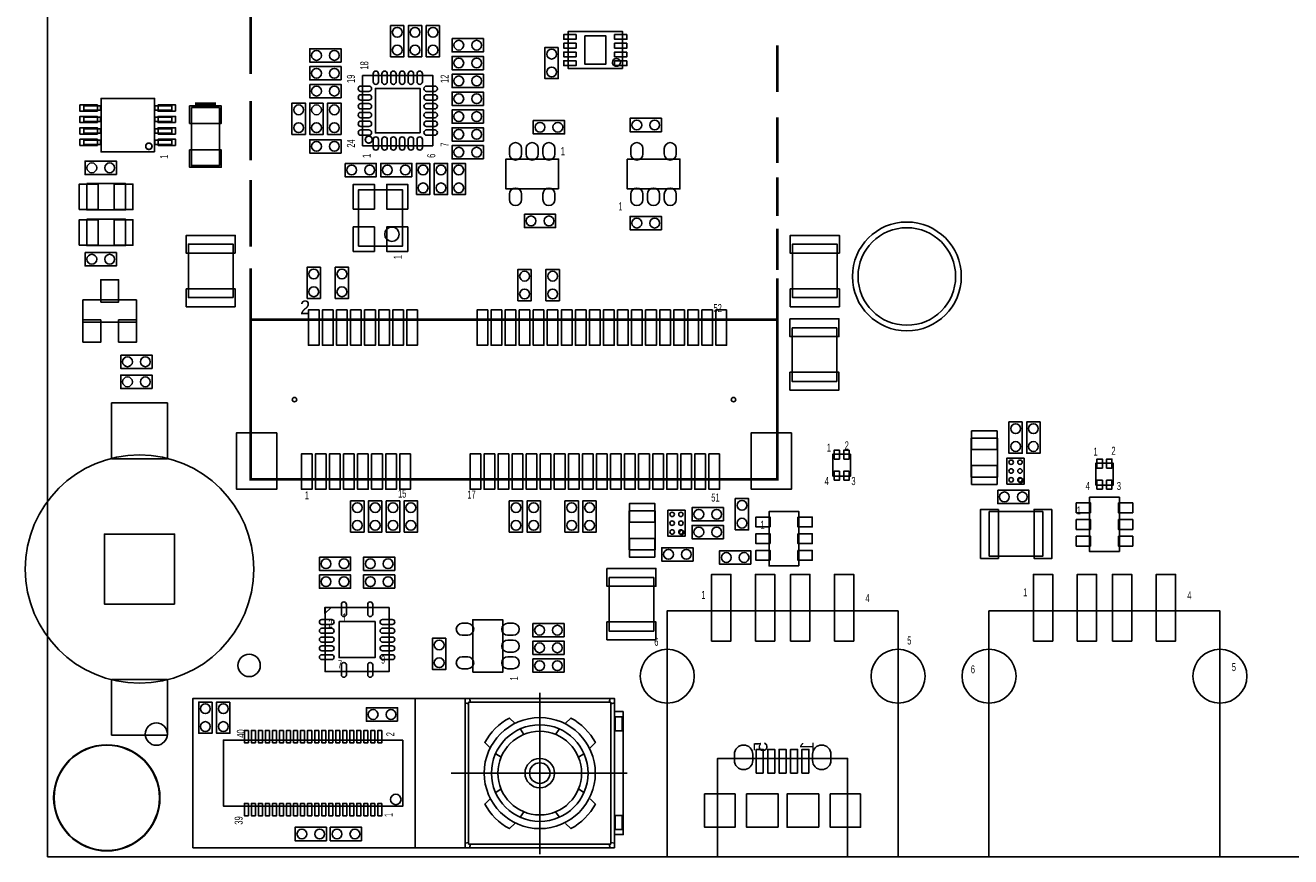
# Model space of a CAD drawing. Extents: x -1 to 154, y 0 to 87.
# Tile 1 of 6: x -1 to 71, y 0 to 47. Entities that reach past the tile are written whole.
import ezdxf
from ezdxf.enums import TextEntityAlignment as Align

# ---------------------------------------------------------------- set-up
doc = ezdxf.new("R2010")
doc.units = 0
for name, color, linetype in [('BG_OUTLINE', 3, 'CONTINUOUS'), ('PG_ASSEMBLY_BOTTOM', 7, 'CONTINUOUS'), ('PG_ASSEMBLY_TOP', 7, 'CONTINUOUS'), ('PIN_BOTTOM', 20, 'CONTINUOUS'), ('PIN_TOP', 153, 'CONTINUOUS')]:
    doc.layers.add(name, color=color, linetype=linetype)

msp = doc.modelspace()

# ---------------------------------------------------------------- linework, layer by layer
at = {"layer": 'BG_OUTLINE'}
msp.add_lwpolyline([(0, 0.006858), (0, 87.034878)], dxfattribs=at)
for points in [[(0, 0), (148.617432, 0), (148.617432, 87.02802), (0, 87.02802)], [(0, 0), (0, 87.02802), (148.617432, 87.02802), (148.617432, 0)]]:
    msp.add_lwpolyline(points, close=True, dxfattribs=at)
at = {"layer": 'PG_ASSEMBLY_BOTTOM'}
msp.add_lwpolyline([(45.55744, 0), (38.15588, 0), (38.15588, 5.6007), (45.55744, 5.6007)], close=True, dxfattribs=at)
at = {"layer": 'PG_ASSEMBLY_TOP'}
for points, const_width in [([(11.561572, 48.683418), (11.561572, 44.585128)], 0.1524), ([(41.561512, 43.560492), (41.561512, 46.224444)], 0.1524), ([(9.59104, 42.82186), (8.39216, 42.82186)], 0.29972), ([(11.561572, 43.048174), (11.561572, 39.66718)], 0.1524), ([(41.561512, 39.513256), (41.561512, 42.126154)], 0.1524), ([(11.561572, 38.540182), (11.561572, 34.748978)], 0.1524), ([(41.561512, 36.49091), (41.561512, 38.693598)], 0.1524), ([(41.561512, 33.417002), (41.561512, 35.773614)], 0.1524), ([(11.561572, 33.519618), (11.561572, 30.589982)], 0.1524), ([(41.561512, 30.589982), (41.561512, 21.490178), (11.561572, 21.490178), (11.561572, 30.589982), (41.561512, 30.589982), (41.561512, 32.955992)], 0.1524)]:
    msp.add_lwpolyline(points, dxfattribs=dict(at, const_width=const_width))
for points in [[(20.2946, 47.3456), (20.2946, 45.5676), (19.5326, 45.5676), (19.5326, 47.3456)], [(21.3106, 47.3456), (21.3106, 45.5676), (20.5486, 45.5676), (20.5486, 47.3456)], [(22.3266, 47.3456), (22.3266, 45.5676), (21.5646, 45.5676), (21.5646, 47.3456)], [(32.7406, 44.903898), (32.7406, 47.001938), (29.6418, 47.001938), (29.6418, 44.903898)], [(23.0378, 46.609), (24.8158, 46.609), (24.8158, 45.847), (23.0378, 45.847)], [(16.7132, 45.2628), (14.9352, 45.2628), (14.9352, 46.0248), (16.7132, 46.0248)], [(24.8158, 44.831), (23.0378, 44.831), (23.0378, 45.593), (24.8158, 45.593)], [(29.083, 46.101), (29.083, 44.323), (28.321, 44.323), (28.321, 46.101)], [(16.7132, 44.2468), (14.9352, 44.2468), (14.9352, 45.0088), (16.7132, 45.0088)], [(14.9352, 43.9928), (16.7132, 43.9928), (16.7132, 43.2308), (14.9352, 43.2308)], [(21.943822, 40.500554), (17.94383, 40.500554), (17.94383, 44.500546), (21.943822, 44.500546)], [(24.8158, 43.815), (23.0378, 43.815), (23.0378, 44.577), (24.8158, 44.577)], [(24.8158, 42.799), (23.0378, 42.799), (23.0378, 43.561), (24.8158, 43.561)], [(3.0226, 42.52214), (2.07264, 42.52214), (2.07264, 42.77106), (3.0226, 42.77106)], [(6.096, 40.14724), (3.048, 40.14724), (3.048, 43.19524), (6.096, 43.19524)], [(7.07136, 42.52214), (6.1214, 42.52214), (6.1214, 42.77106), (7.07136, 42.77106)], [(8.1915, 42.672), (9.7917, 42.672), (9.7917, 39.37), (8.1915, 39.37)], [(13.9192, 41.148), (13.9192, 42.926), (14.6812, 42.926), (14.6812, 41.148)], [(15.6972, 42.926), (15.6972, 41.148), (14.9352, 41.148), (14.9352, 42.926)], [(15.9512, 41.148), (15.9512, 42.926), (16.7132, 42.926), (16.7132, 41.148)], [(24.8158, 41.783), (23.0378, 41.783), (23.0378, 42.545), (24.8158, 42.545)], [(3.0226, 41.8719), (2.07264, 41.8719), (2.07264, 42.12082), (3.0226, 42.12082)], [(7.07136, 41.8719), (6.1214, 41.8719), (6.1214, 42.12082), (7.07136, 42.12082)], [(27.6606, 41.9354), (29.4386, 41.9354), (29.4386, 41.1734), (27.6606, 41.1734)], [(34.9504, 41.3004), (33.1724, 41.3004), (33.1724, 42.0624), (34.9504, 42.0624)], [(3.0226, 41.22166), (2.07264, 41.22166), (2.07264, 41.47058), (3.0226, 41.47058)], [(7.07136, 41.22166), (6.1214, 41.22166), (6.1214, 41.47058), (7.07136, 41.47058)], [(24.8158, 40.767), (23.0378, 40.767), (23.0378, 41.529), (24.8158, 41.529)], [(3.0226, 40.57142), (2.07264, 40.57142), (2.07264, 40.82034), (3.0226, 40.82034)], [(7.07136, 40.57142), (6.1214, 40.57142), (6.1214, 40.82034), (7.07136, 40.82034)], [(16.7132, 40.0812), (14.9352, 40.0812), (14.9352, 40.8432), (16.7132, 40.8432)], [(24.8158, 39.751), (23.0378, 39.751), (23.0378, 40.513), (24.8158, 40.513)], [(3.92176, 38.862), (2.14376, 38.862), (2.14376, 39.624), (3.92176, 39.624)], [(29.0957, 38.0365), (26.0985, 38.0365), (26.0985, 39.7383), (29.0957, 39.7383)], [(33.0073, 39.7383), (36.0045, 39.7383), (36.0045, 38.0365), (33.0073, 38.0365)], [(16.9418, 39.497), (18.7198, 39.497), (18.7198, 38.735), (16.9418, 38.735)], [(20.7518, 38.735), (18.9738, 38.735), (18.9738, 39.497), (20.7518, 39.497)], [(21.0058, 37.719), (21.0058, 39.497), (21.7678, 39.497), (21.7678, 37.719)], [(22.0218, 37.719), (22.0218, 39.497), (22.7838, 39.497), (22.7838, 37.719)], [(23.0378, 37.719), (23.0378, 39.497), (23.7998, 39.497), (23.7998, 37.719)], [(2.23266, 38.3413), (4.44246, 38.3413), (4.44246, 36.8427), (2.23266, 36.8427)], [(17.705832, 34.78784), (17.705832, 37.98824), (20.220432, 37.98824), (20.220432, 34.78784)], [(2.23266, 36.3093), (4.44246, 36.3093), (4.44246, 34.8107), (2.23266, 34.8107)], [(27.1526, 36.6014), (28.9306, 36.6014), (28.9306, 35.8394), (27.1526, 35.8394)], [(34.9504, 35.7124), (33.1724, 35.7124), (33.1724, 36.4744), (34.9504, 36.4744)], [(10.5664, 31.8516), (8.0264, 31.8516), (8.0264, 34.8996), (10.5664, 34.8996)], [(44.958, 31.8516), (42.418, 31.8516), (42.418, 34.8996), (44.958, 34.8996)], [(2.14376, 34.417), (3.92176, 34.417), (3.92176, 33.655), (2.14376, 33.655)], [(14.780514, 31.8008), (14.780514, 33.5788), (15.542514, 33.5788), (15.542514, 31.8008)], [(16.38046, 31.8008), (16.38046, 33.5788), (17.14246, 33.5788), (17.14246, 31.8008)], [(27.54249, 33.4518), (27.54249, 31.6738), (26.78049, 31.6738), (26.78049, 33.4518)], [(29.142436, 33.4518), (29.142436, 31.6738), (28.380436, 31.6738), (28.380436, 33.4518)], [(5.06476, 31.720282), (5.06476, 30.450282), (2.01676, 30.450282), (2.01676, 31.720282)], [(42.3926, 30.1244), (44.9326, 30.1244), (44.9326, 27.0764), (42.3926, 27.0764)], [(4.17576, 28.575), (5.95376, 28.575), (5.95376, 27.813), (4.17576, 27.813)], [(5.95376, 26.67), (4.17576, 26.67), (4.17576, 27.432), (5.95376, 27.432)], [(55.499, 24.765), (55.499, 22.987), (54.737, 22.987), (54.737, 24.765)], [(56.515, 24.765), (56.515, 22.987), (55.753, 22.987), (55.753, 24.765)], [(52.5907, 21.6281), (52.5907, 23.8379), (54.0893, 23.8379), (54.0893, 21.6281)], [(44.71162, 21.67636), (45.71238, 21.67636), (45.71238, 22.92604), (44.71162, 22.92604)], [(55.607966, 22.710902), (54.628034, 22.710902), (54.628034, 21.231098), (55.607966, 21.231098)], [(59.67984, 21.16836), (60.6806, 21.16836), (60.6806, 22.41804), (59.67984, 22.41804)], [(17.2593, 18.4912), (17.2593, 20.2692), (18.0213, 20.2692), (18.0213, 18.4912)], [(19.0373, 20.2692), (19.0373, 18.4912), (18.2753, 18.4912), (18.2753, 20.2692)], [(20.0533, 20.2692), (20.0533, 18.4912), (19.2913, 18.4912), (19.2913, 20.2692)], [(20.3073, 18.4912), (20.3073, 20.2692), (21.0693, 20.2692), (21.0693, 18.4912)], [(27.051, 20.2692), (27.051, 18.4912), (26.289, 18.4912), (26.289, 20.2692)], [(28.067, 20.2692), (28.067, 18.4912), (27.305, 18.4912), (27.305, 20.2692)], [(30.226, 20.2692), (30.226, 18.4912), (29.464, 18.4912), (29.464, 20.2692)], [(31.242, 20.2692), (31.242, 18.4912), (30.48, 18.4912), (30.48, 20.2692)], [(39.15664, 18.6182), (39.15664, 20.3962), (39.91864, 20.3962), (39.91864, 18.6182)], [(54.102, 20.8788), (55.88, 20.8788), (55.88, 20.1168), (54.102, 20.1168)], [(61.02858, 17.377918), (61.02858, 20.476718), (59.33186, 20.476718), (59.33186, 17.377918)], [(33.1089, 17.4879), (33.1089, 19.6977), (34.6075, 19.6977), (34.6075, 17.4879)], [(36.303966, 19.739102), (35.324034, 19.739102), (35.324034, 18.259298), (36.303966, 18.259298)], [(38.481, 19.1262), (36.703, 19.1262), (36.703, 19.8882), (38.481, 19.8882)], [(42.78376, 16.565118), (42.78376, 19.663918), (41.08704, 19.663918), (41.08704, 16.565118)], [(56.6674, 19.6596), (56.6674, 17.1196), (53.6194, 17.1196), (53.6194, 19.6596)], [(38.481, 18.1102), (36.703, 18.1102), (36.703, 18.8722), (38.481, 18.8722)], [(36.7538, 16.8402), (34.9758, 16.8402), (34.9758, 17.6022), (36.7538, 17.6022)], [(40.0431, 16.6624), (38.2651, 16.6624), (38.2651, 17.4244), (40.0431, 17.4244)], [(15.4813, 17.0688), (17.2593, 17.0688), (17.2593, 16.3068), (15.4813, 16.3068)], [(19.7739, 16.3068), (17.9959, 16.3068), (17.9959, 17.0688), (19.7739, 17.0688)], [(15.4813, 16.0528), (17.2593, 16.0528), (17.2593, 15.2908), (15.4813, 15.2908)], [(19.7739, 15.2908), (17.9959, 15.2908), (17.9959, 16.0528), (19.7739, 16.0528)], [(31.9786, 15.9004), (34.5186, 15.9004), (34.5186, 12.8524), (31.9786, 12.8524)], [(16.14678, 14.1986), (15.7988, 14.1986), (15.7988, 13.85062)], [(15.80388, 14.19352), (15.80388, 10.54608), (19.45132, 10.54608), (19.45132, 14.19352)], [(35.2806, 0), (48.43272, 0), (48.43272, 14.00048), (35.2806, 14.00048)], [(53.60416, 0), (66.75628, 0), (66.75628, 14.00048), (53.60416, 14.00048)], [(24.214582, 10.5029), (24.214582, 13.5001), (25.916382, 13.5001), (25.916382, 10.5029)], [(29.4132, 12.5222), (27.6352, 12.5222), (27.6352, 13.2842), (29.4132, 13.2842)], [(22.6822, 12.446), (22.6822, 10.668), (21.9202, 10.668), (21.9202, 12.446)], [(29.4132, 11.5189), (27.6352, 11.5189), (27.6352, 12.2809), (29.4132, 12.2809)], [(29.4132, 10.5029), (27.6352, 10.5029), (27.6352, 11.2649), (29.4132, 11.2649)], [(8.277606, 0.512572), (32.277812, 0.512572), (32.277812, 9.012428), (8.277606, 9.012428)], [(9.3726, 8.811006), (9.3726, 7.033006), (8.6106, 7.033006), (8.6106, 8.811006)], [(10.3886, 8.811006), (10.3886, 7.033006), (9.6266, 7.033006), (9.6266, 8.811006)], [(32.277812, 9.012428), (32.277812, 0.512572), (23.777702, 0.512572), (23.777702, 9.012428)], [(19.937476, 7.718806), (18.159476, 7.718806), (18.159476, 8.480806), (19.937476, 8.480806)], [(32.777684, 8.26262), (32.777684, 1.26238), (32.277812, 1.26238), (32.277812, 8.26262)], [(32.727646, 7.975092), (32.727646, 7.174992), (32.32785, 7.174992), (32.32785, 7.975092)], [(20.237704, 6.642608), (20.237704, 2.882392), (10.01776, 2.882392), (10.01776, 6.642608)], [(32.727646, 2.350008), (32.727646, 1.549908), (32.32785, 1.549908), (32.32785, 2.350008)], [(15.88008, 0.911606), (14.10208, 0.911606), (14.10208, 1.673606), (15.88008, 1.673606)], [(17.8816, 0.911606), (16.1036, 0.911606), (16.1036, 1.673606), (17.8816, 1.673606)]]:
    msp.add_lwpolyline(points, close=True, dxfattribs=at)
for points in [[(32.615886, 45.252894, 1), (32.166514, 45.252942, 1)], [(20.019772, 35.46094, 1), (19.201892, 35.46094, 1)], [(51.706526, 33.053528, 1), (46.149006, 33.053528, 1)], [(11.742928, 16.387318, 1), (-1.261872, 16.387318, 1)], [(55.541164, 21.43506, 1), (55.279036, 21.43506, 1)], [(36.237164, 18.46326, 1), (35.975036, 18.46326, 1)], [(31.1912, 4.7625, 1), (24.864264, 4.7625, 1)], [(30.777688, 4.7625, 1), (25.277776, 4.7625, 1)], [(30.408372, 4.7625, 1), (25.647092, 4.7625, 1)], [(6.404356, 3.3528, 1), (0.352044, 3.3528, 1)], [(28.866592, 4.7625, 1), (27.188872, 4.7625, 1)], [(28.61183, 4.7625, 1), (27.443634, 4.7625, 1)], [(20.127722, 3.262376, 1), (19.527742, 3.262624, 1)]]:
    msp.add_lwpolyline(points, format="xyb", close=True, dxfattribs=at)
for points, const_width in [([(18.489676, 40.84955, 1), (18.095768, 40.849342, 1)], 0.100076), ([(5.95122, 40.471344, 1), (5.59278, 40.471136, 1)], 0.09906)]:
    msp.add_lwpolyline(points, format="xyb", close=True, dxfattribs=dict(at, const_width=const_width))
for points in [[(20.927822, 9.012428), (20.927822, 0.512572)], [(23.977854, 8.712454), (23.777702, 8.762492)], [(23.977854, 8.81253), (32.07766, 8.81253)], [(23.977854, 0.71247), (23.977854, 8.81253)], [(24.077676, 8.81253), (24.027638, 9.012428)], [(28.02763, 0.14097), (28.02763, 9.329928)], [(31.977838, 8.81253), (32.027622, 9.012428)], [(32.07766, 8.81253), (32.07766, 0.71247)], [(32.07766, 8.712454), (32.277812, 8.762492)], [(26.92781, 7.262622), (27.127708, 6.962394)], [(28.927806, 6.962394), (29.127704, 7.262622)], [(25.527762, 5.862574), (25.827736, 5.662422)], [(30.227778, 5.662422), (30.527752, 5.862574)], [(33.009332, 4.7625), (22.988778, 4.7625)], [(25.827736, 3.862578), (25.527762, 3.662426)], [(30.227778, 3.862578), (30.527752, 3.662426)], [(27.127708, 2.562606), (26.92781, 2.262378)], [(28.927806, 2.562606), (29.127704, 2.262378)], [(23.977854, 0.812546), (23.777702, 0.762508)], [(32.07766, 0.812546), (32.277812, 0.762508)], [(32.07766, 0.71247), (23.977854, 0.71247)], [(24.077676, 0.71247), (24.027638, 0.512572)], [(31.977838, 0.71247), (32.027622, 0.512572)]]:
    msp.add_lwpolyline(points, dxfattribs=at)
for points in [[(25.199848, 6.19887), (24.899874, 6.498844, -0.145778), (26.299922, 7.898892), (26.599896, 7.598918)], [(29.499814, 7.598918), (29.799788, 7.898892, -0.145777), (31.199836, 6.498844), (30.899862, 6.19887)], [(26.599896, 1.898904), (26.299922, 1.59893, -0.145779), (24.899874, 2.998978), (25.199848, 3.298952)], [(30.899862, 3.298952), (31.199836, 2.998978, -0.145778), (29.799788, 1.59893), (29.499814, 1.898904)]]:
    msp.add_lwpolyline(points, format="xyb", dxfattribs=at)
at = {"layer": 'PIN_BOTTOM'}
for points in [[(39.10711, 5.83438), (39.10711, 5.48386, 1), (40.15613, 5.48386), (40.15613, 5.83438, 1)], [(43.55719, 5.83438), (43.55719, 5.48386, 1), (44.60621, 5.48386), (44.60621, 5.83438, 1)]]:
    msp.add_lwpolyline(points, format="xyb", close=True, dxfattribs=at)
for points in [[(40.75557, 4.76123), (40.75557, 6.10997), (40.35679, 6.10997), (40.35679, 4.76123)], [(41.40581, 4.76123), (41.40581, 6.10997), (41.00703, 6.10997), (41.00703, 4.76123)], [(42.05605, 4.76123), (42.05605, 6.10997), (41.65727, 6.10997), (41.65727, 4.76123)], [(42.70629, 4.76123), (42.70629, 6.10997), (42.30751, 6.10997), (42.30751, 4.76123)], [(43.35653, 4.76123), (43.35653, 6.10997), (42.95775, 6.10997), (42.95775, 4.76123)], [(39.14521, 3.5814), (37.41547, 3.5814), (37.41547, 1.68148), (39.14521, 1.68148)], [(41.60647, 1.68148), (41.60647, 3.5814), (39.80561, 3.5814), (39.80561, 1.68148)], [(43.90771, 1.68148), (43.90771, 3.5814), (42.10685, 3.5814), (42.10685, 1.68148)], [(46.29785, 3.5814), (44.56811, 3.5814), (44.56811, 1.68148), (46.29785, 1.68148)]]:
    msp.add_lwpolyline(points, close=True, dxfattribs=at)
for centre, radius in [((48.927766, 33.053528), 3.10007), ((14.06144, 26.04008), 0.127), ((39.061644, 26.04008), 0.127), ((35.28568, 10.28192), 1.5367), ((48.42764, 10.28192), 1.5367), ((53.60924, 10.28192), 1.5367), ((66.7512, 10.28192), 1.5367), ((6.1976, 6.985), 0.635), ((3.3782, 3.3528), 2.9972)]:
    msp.add_circle(centre, radius, dxfattribs=at)
at = {"layer": 'PIN_TOP'}
for points in [[(30.09138, 46.836838), (30.09138, 46.567598), (29.39034, 46.567598), (29.39034, 46.836838)], [(32.99206, 46.836838), (32.99206, 46.567598), (32.29102, 46.567598), (32.29102, 46.836838)], [(30.09138, 46.336458), (30.09138, 46.067218), (29.39034, 46.067218), (29.39034, 46.336458)], [(30.59176, 46.753018), (31.79064, 46.753018), (31.79064, 45.152818), (30.59176, 45.152818)], [(32.99206, 46.336458), (32.99206, 46.067218), (32.29102, 46.067218), (32.29102, 46.336458)], [(30.09138, 45.838618), (30.09138, 45.569378), (29.39034, 45.569378), (29.39034, 45.838618)], [(32.99206, 45.838618), (32.99206, 45.569378), (32.29102, 45.569378), (32.29102, 45.838618)], [(30.09138, 45.338238), (30.09138, 45.068998), (29.39034, 45.068998), (29.39034, 45.338238)], [(32.99206, 45.338238), (32.99206, 45.068998), (32.29102, 45.068998), (32.29102, 45.338238)], [(21.213826, 41.23055), (18.673826, 41.23055), (18.673826, 43.77055), (21.213826, 43.77055)], [(2.84226, 42.4688), (1.85166, 42.4688), (1.85166, 42.8244), (2.84226, 42.8244)], [(7.29234, 42.4688), (6.30174, 42.4688), (6.30174, 42.8244), (7.29234, 42.8244)], [(8.0899, 42.76598), (9.8933, 42.76598), (9.8933, 41.77538), (8.0899, 41.77538)], [(2.84226, 41.81856), (1.85166, 41.81856), (1.85166, 42.17416), (2.84226, 42.17416)], [(7.29234, 41.81856), (6.30174, 41.81856), (6.30174, 42.17416), (7.29234, 42.17416)], [(2.84226, 41.16832), (1.85166, 41.16832), (1.85166, 41.52392), (2.84226, 41.52392)], [(7.29234, 41.16832), (6.30174, 41.16832), (6.30174, 41.52392), (7.29234, 41.52392)], [(2.84226, 40.51808), (1.85166, 40.51808), (1.85166, 40.87368), (2.84226, 40.87368)], [(7.29234, 40.51808), (6.30174, 40.51808), (6.30174, 40.87368), (7.29234, 40.87368)], [(8.0899, 40.26662), (9.8933, 40.26662), (9.8933, 39.27602), (8.0899, 39.27602)], [(1.81356, 36.8681), (1.81356, 38.3159), (2.88036, 38.3159), (2.88036, 36.8681)], [(3.79476, 36.8681), (3.79476, 38.3159), (4.86156, 38.3159), (4.86156, 36.8681)], [(18.610072, 36.89604), (17.411192, 36.89604), (17.411192, 38.29304), (18.610072, 38.29304)], [(20.515072, 36.89604), (19.316192, 36.89604), (19.316192, 38.29304), (20.515072, 38.29304)], [(1.81356, 34.8361), (1.81356, 36.2839), (2.88036, 36.2839), (2.88036, 34.8361)], [(3.79476, 34.8361), (3.79476, 36.2839), (4.86156, 36.2839), (4.86156, 34.8361)], [(10.6934, 34.3789), (7.8994, 34.3789), (7.8994, 35.3949), (10.6934, 35.3949)], [(18.610072, 34.48304), (17.411192, 34.48304), (17.411192, 35.88004), (18.610072, 35.88004)], [(20.515072, 34.48304), (19.316192, 34.48304), (19.316192, 35.88004), (20.515072, 35.88004)], [(45.085, 34.3789), (42.291, 34.3789), (42.291, 35.3949), (45.085, 35.3949)], [(3.03276, 31.593282), (3.03276, 32.863282), (4.04876, 32.863282), (4.04876, 31.593282)], [(10.6934, 31.3309), (7.8994, 31.3309), (7.8994, 32.3469), (10.6934, 32.3469)], [(45.085, 31.3309), (42.291, 31.3309), (42.291, 32.3469), (45.085, 32.3469)], [(15.466314, 31.143448), (15.466314, 29.136848), (14.856714, 29.136848), (14.856714, 31.143448)], [(16.266414, 31.143448), (16.266414, 29.136848), (15.656814, 29.136848), (15.656814, 31.143448)], [(17.06626, 31.143448), (17.06626, 29.136848), (16.45666, 29.136848), (16.45666, 31.143448)], [(17.86636, 31.143448), (17.86636, 29.136848), (17.25676, 29.136848), (17.25676, 31.143448)], [(18.66646, 31.143448), (18.66646, 29.136848), (18.05686, 29.136848), (18.05686, 31.143448)], [(19.466306, 31.143448), (19.466306, 29.136848), (18.856706, 29.136848), (18.856706, 31.143448)], [(20.266406, 31.143448), (20.266406, 29.136848), (19.656806, 29.136848), (19.656806, 31.143448)], [(21.066252, 31.143448), (21.066252, 29.136848), (20.456652, 29.136848), (20.456652, 31.143448)], [(25.066244, 31.143448), (25.066244, 29.136848), (24.456644, 29.136848), (24.456644, 31.143448)], [(25.866344, 31.143448), (25.866344, 29.136848), (25.256744, 29.136848), (25.256744, 31.143448)], [(26.666444, 31.143448), (26.666444, 29.136848), (26.056844, 29.136848), (26.056844, 31.143448)], [(27.46629, 31.143448), (27.46629, 29.136848), (26.85669, 29.136848), (26.85669, 31.143448)], [(28.26639, 31.143448), (28.26639, 29.136848), (27.65679, 29.136848), (27.65679, 31.143448)], [(29.066236, 31.143448), (29.066236, 29.136848), (28.456636, 29.136848), (28.456636, 31.143448)], [(29.866336, 31.143448), (29.866336, 29.136848), (29.256736, 29.136848), (29.256736, 31.143448)], [(30.666436, 31.143448), (30.666436, 29.136848), (30.056836, 29.136848), (30.056836, 31.143448)], [(31.466282, 31.143448), (31.466282, 29.136848), (30.856682, 29.136848), (30.856682, 31.143448)], [(32.266382, 31.143448), (32.266382, 29.136848), (31.656782, 29.136848), (31.656782, 31.143448)], [(33.066228, 31.143448), (33.066228, 29.136848), (32.456628, 29.136848), (32.456628, 31.143448)], [(33.866328, 31.143448), (33.866328, 29.136848), (33.256728, 29.136848), (33.256728, 31.143448)], [(34.666428, 31.143448), (34.666428, 29.136848), (34.056828, 29.136848), (34.056828, 31.143448)], [(35.466274, 31.143448), (35.466274, 29.136848), (34.856674, 29.136848), (34.856674, 31.143448)], [(36.266374, 31.143448), (36.266374, 29.136848), (35.656774, 29.136848), (35.656774, 31.143448)], [(37.06622, 31.143448), (37.06622, 29.136848), (36.45662, 29.136848), (36.45662, 31.143448)], [(37.86632, 31.143448), (37.86632, 29.136848), (37.25672, 29.136848), (37.25672, 31.143448)], [(38.66642, 31.143448), (38.66642, 29.136848), (38.05682, 29.136848), (38.05682, 31.143448)], [(2.01676, 29.307282), (2.01676, 30.577282), (3.03276, 30.577282), (3.03276, 29.307282)], [(4.04876, 29.307282), (4.04876, 30.577282), (5.06476, 30.577282), (5.06476, 29.307282)], [(42.2656, 30.6451), (45.0596, 30.6451), (45.0596, 29.6291), (42.2656, 29.6291)], [(42.2656, 27.5971), (45.0596, 27.5971), (45.0596, 26.5811), (42.2656, 26.5811)], [(6.828028, 22.673818), (3.653028, 22.673818), (3.653028, 25.848818), (6.828028, 25.848818)], [(13.067284, 24.14016), (13.067284, 20.93976), (10.755884, 20.93976), (10.755884, 24.14016)], [(42.3672, 24.14016), (42.3672, 20.93976), (40.0558, 20.93976), (40.0558, 24.14016)], [(54.0639, 23.1902), (52.6161, 23.1902), (52.6161, 24.257), (54.0639, 24.257)], [(44.78528, 22.64664), (44.78528, 23.15464), (45.09008, 23.15464), (45.09008, 22.64664)], [(45.33392, 22.64664), (45.33392, 23.15464), (45.63872, 23.15464), (45.63872, 22.64664)], [(15.066264, 22.943312), (15.066264, 20.936712), (14.456664, 20.936712), (14.456664, 22.943312)], [(15.866364, 22.943312), (15.866364, 20.936712), (15.256764, 20.936712), (15.256764, 22.943312)], [(16.666464, 22.943312), (16.666464, 20.936712), (16.056864, 20.936712), (16.056864, 22.943312)], [(17.46631, 22.943312), (17.46631, 20.936712), (16.85671, 20.936712), (16.85671, 22.943312)], [(18.26641, 22.943312), (18.26641, 20.936712), (17.65681, 20.936712), (17.65681, 22.943312)], [(19.066256, 22.943312), (19.066256, 20.936712), (18.456656, 20.936712), (18.456656, 22.943312)], [(19.866356, 22.943312), (19.866356, 20.936712), (19.256756, 20.936712), (19.256756, 22.943312)], [(20.666456, 22.943312), (20.666456, 20.936712), (20.056856, 20.936712), (20.056856, 22.943312)], [(24.666448, 22.943312), (24.666448, 20.936712), (24.056848, 20.936712), (24.056848, 22.943312)], [(25.466294, 22.943312), (25.466294, 20.936712), (24.856694, 20.936712), (24.856694, 22.943312)], [(26.266394, 22.943312), (26.266394, 20.936712), (25.656794, 20.936712), (25.656794, 22.943312)], [(27.06624, 22.943312), (27.06624, 20.936712), (26.45664, 20.936712), (26.45664, 22.943312)], [(27.86634, 22.943312), (27.86634, 20.936712), (27.25674, 20.936712), (27.25674, 22.943312)], [(28.66644, 22.943312), (28.66644, 20.936712), (28.05684, 20.936712), (28.05684, 22.943312)], [(29.466286, 22.943312), (29.466286, 20.936712), (28.856686, 20.936712), (28.856686, 22.943312)], [(30.266386, 22.943312), (30.266386, 20.936712), (29.656786, 20.936712), (29.656786, 22.943312)], [(31.066232, 22.943312), (31.066232, 20.936712), (30.456632, 20.936712), (30.456632, 22.943312)], [(31.866332, 22.943312), (31.866332, 20.936712), (31.256732, 20.936712), (31.256732, 22.943312)], [(32.666432, 22.943312), (32.666432, 20.936712), (32.056832, 20.936712), (32.056832, 22.943312)], [(33.466278, 22.943312), (33.466278, 20.936712), (32.856678, 20.936712), (32.856678, 22.943312)], [(34.266378, 22.943312), (34.266378, 20.936712), (33.656778, 20.936712), (33.656778, 22.943312)], [(35.066224, 22.943312), (35.066224, 20.936712), (34.456624, 20.936712), (34.456624, 22.943312)], [(35.866324, 22.943312), (35.866324, 20.936712), (35.256724, 20.936712), (35.256724, 22.943312)], [(36.666424, 22.943312), (36.666424, 20.936712), (36.056824, 20.936712), (36.056824, 22.943312)], [(37.46627, 22.943312), (37.46627, 20.936712), (36.85667, 20.936712), (36.85667, 22.943312)], [(38.26637, 22.943312), (38.26637, 20.936712), (37.65677, 20.936712), (37.65677, 22.943312)], [(59.7535, 22.13864), (59.7535, 22.64664), (60.0583, 22.64664), (60.0583, 22.13864)], [(60.30214, 22.13864), (60.30214, 22.64664), (60.60694, 22.64664), (60.60694, 22.13864)], [(44.78528, 21.44776), (44.78528, 21.95576), (45.09008, 21.95576), (45.09008, 21.44776)], [(45.33392, 21.44776), (45.33392, 21.95576), (45.63872, 21.95576), (45.63872, 21.44776)], [(54.0639, 21.209), (52.6161, 21.209), (52.6161, 22.2758), (54.0639, 22.2758)], [(59.7535, 20.93976), (59.7535, 21.44776), (60.0583, 21.44776), (60.0583, 20.93976)], [(60.30214, 20.93976), (60.30214, 21.44776), (60.60694, 21.44776), (60.60694, 20.93976)], [(34.5821, 19.05), (33.1343, 19.05), (33.1343, 20.1168), (34.5821, 20.1168)], [(54.1401, 19.7866), (54.1401, 16.9926), (53.1241, 16.9926), (53.1241, 19.7866)], [(57.1881, 19.7866), (57.1881, 16.9926), (56.1721, 16.9926), (56.1721, 19.7866)], [(59.38774, 19.597878), (58.57494, 19.597878), (58.57494, 20.156678), (59.38774, 20.156678)], [(60.9727, 20.156678), (61.7855, 20.156678), (61.7855, 19.597878), (60.9727, 19.597878)], [(41.14292, 18.785078), (40.33012, 18.785078), (40.33012, 19.343878), (41.14292, 19.343878)], [(42.72788, 19.343878), (43.54068, 19.343878), (43.54068, 18.785078), (42.72788, 18.785078)], [(59.38774, 18.647918), (58.57494, 18.647918), (58.57494, 19.206718), (59.38774, 19.206718)], [(60.9727, 19.206718), (61.7855, 19.206718), (61.7855, 18.647918), (60.9727, 18.647918)], [(7.234428, 14.393418), (3.246628, 14.393418), (3.246628, 18.381218), (7.234428, 18.381218)], [(34.5821, 17.0688), (33.1343, 17.0688), (33.1343, 18.1356), (34.5821, 18.1356)], [(41.14292, 17.835118), (40.33012, 17.835118), (40.33012, 18.393918), (41.14292, 18.393918)], [(42.72788, 18.393918), (43.54068, 18.393918), (43.54068, 17.835118), (42.72788, 17.835118)], [(59.38774, 17.697958), (58.57494, 17.697958), (58.57494, 18.256758), (59.38774, 18.256758)], [(60.9727, 18.256758), (61.7855, 18.256758), (61.7855, 17.697958), (60.9727, 17.697958)], [(41.14292, 16.885158), (40.33012, 16.885158), (40.33012, 17.443958), (41.14292, 17.443958)], [(42.72788, 17.443958), (43.54068, 17.443958), (43.54068, 16.885158), (42.72788, 16.885158)], [(31.8516, 16.4211), (34.6456, 16.4211), (34.6456, 15.4051), (31.8516, 15.4051)], [(37.80663, 12.2809), (37.80663, 16.08074), (38.90645, 16.08074), (38.90645, 12.2809)], [(40.30599, 12.2809), (40.30599, 16.08074), (41.40581, 16.08074), (41.40581, 12.2809)], [(42.30751, 12.2809), (42.30751, 16.08074), (43.40733, 16.08074), (43.40733, 12.2809)], [(44.80687, 12.2809), (44.80687, 16.08074), (45.90669, 16.08074), (45.90669, 12.2809)], [(56.13019, 12.2809), (56.13019, 16.08074), (57.23001, 16.08074), (57.23001, 12.2809)], [(58.62955, 12.2809), (58.62955, 16.08074), (59.72937, 16.08074), (59.72937, 12.2809)], [(60.63107, 12.2809), (60.63107, 16.08074), (61.73089, 16.08074), (61.73089, 12.2809)], [(63.13043, 12.2809), (63.13043, 16.08074), (64.23025, 16.08074), (64.23025, 12.2809)], [(16.5989, 13.3985), (18.6563, 13.3985), (18.6563, 11.3411), (16.5989, 11.3411)], [(31.8516, 13.3731), (34.6456, 13.3731), (34.6456, 12.3571), (31.8516, 12.3571)], [(6.828028, 6.925818), (3.653028, 6.925818), (3.653028, 10.100818), (6.828028, 10.100818)], [(11.4427, 7.192518), (11.4427, 6.492494), (11.212576, 6.492494), (11.212576, 7.192518)], [(11.84275, 7.192518), (11.84275, 6.492494), (11.612626, 6.492494), (11.612626, 7.192518)], [(12.2428, 7.192518), (12.2428, 6.492494), (12.012676, 6.492494), (12.012676, 7.192518)], [(12.64285, 7.192518), (12.64285, 6.492494), (12.412726, 6.492494), (12.412726, 7.192518)], [(13.0429, 7.192518), (13.0429, 6.492494), (12.812776, 6.492494), (12.812776, 7.192518)], [(13.442696, 7.192518), (13.442696, 6.492494), (13.212572, 6.492494), (13.212572, 7.192518)], [(13.842746, 7.192518), (13.842746, 6.492494), (13.612622, 6.492494), (13.612622, 7.192518)], [(14.242796, 7.192518), (14.242796, 6.492494), (14.012672, 6.492494), (14.012672, 7.192518)], [(14.642846, 7.192518), (14.642846, 6.492494), (14.412722, 6.492494), (14.412722, 7.192518)], [(15.042896, 7.192518), (15.042896, 6.492494), (14.812772, 6.492494), (14.812772, 7.192518)], [(15.442692, 7.192518), (15.442692, 6.492494), (15.212568, 6.492494), (15.212568, 7.192518)], [(15.842742, 7.192518), (15.842742, 6.492494), (15.612618, 6.492494), (15.612618, 7.192518)], [(16.242792, 7.192518), (16.242792, 6.492494), (16.012668, 6.492494), (16.012668, 7.192518)], [(16.642842, 7.192518), (16.642842, 6.492494), (16.412718, 6.492494), (16.412718, 7.192518)], [(17.042892, 7.192518), (17.042892, 6.492494), (16.812768, 6.492494), (16.812768, 7.192518)], [(17.442688, 7.192518), (17.442688, 6.492494), (17.212564, 6.492494), (17.212564, 7.192518)], [(17.842738, 7.192518), (17.842738, 6.492494), (17.612614, 6.492494), (17.612614, 7.192518)], [(18.242788, 7.192518), (18.242788, 6.492494), (18.012664, 6.492494), (18.012664, 7.192518)], [(18.642838, 7.192518), (18.642838, 6.492494), (18.412714, 6.492494), (18.412714, 7.192518)], [(19.042888, 7.192518), (19.042888, 6.492494), (18.812764, 6.492494), (18.812764, 7.192518)], [(11.4427, 3.032506), (11.4427, 2.332482), (11.212576, 2.332482), (11.212576, 3.032506)], [(11.84275, 3.032506), (11.84275, 2.332482), (11.612626, 2.332482), (11.612626, 3.032506)], [(12.2428, 3.032506), (12.2428, 2.332482), (12.012676, 2.332482), (12.012676, 3.032506)], [(12.64285, 3.032506), (12.64285, 2.332482), (12.412726, 2.332482), (12.412726, 3.032506)], [(13.0429, 3.032506), (13.0429, 2.332482), (12.812776, 2.332482), (12.812776, 3.032506)], [(13.442696, 3.032506), (13.442696, 2.332482), (13.212572, 2.332482), (13.212572, 3.032506)], [(13.842746, 3.032506), (13.842746, 2.332482), (13.612622, 2.332482), (13.612622, 3.032506)], [(14.242796, 3.032506), (14.242796, 2.332482), (14.012672, 2.332482), (14.012672, 3.032506)], [(14.642846, 3.032506), (14.642846, 2.332482), (14.412722, 2.332482), (14.412722, 3.032506)], [(15.042896, 3.032506), (15.042896, 2.332482), (14.812772, 2.332482), (14.812772, 3.032506)], [(15.442692, 3.032506), (15.442692, 2.332482), (15.212568, 2.332482), (15.212568, 3.032506)], [(15.842742, 3.032506), (15.842742, 2.332482), (15.612618, 2.332482), (15.612618, 3.032506)], [(16.242792, 3.032506), (16.242792, 2.332482), (16.012668, 2.332482), (16.012668, 3.032506)], [(16.642842, 3.032506), (16.642842, 2.332482), (16.412718, 2.332482), (16.412718, 3.032506)], [(17.042892, 3.032506), (17.042892, 2.332482), (16.812768, 2.332482), (16.812768, 3.032506)], [(17.442688, 3.032506), (17.442688, 2.332482), (17.212564, 2.332482), (17.212564, 3.032506)], [(17.842738, 3.032506), (17.842738, 2.332482), (17.612614, 2.332482), (17.612614, 3.032506)], [(18.242788, 3.032506), (18.242788, 2.332482), (18.012664, 2.332482), (18.012664, 3.032506)], [(18.642838, 3.032506), (18.642838, 2.332482), (18.412714, 2.332482), (18.412714, 3.032506)], [(19.042888, 3.032506), (19.042888, 2.332482), (18.812764, 2.332482), (18.812764, 3.032506)], [(39.14521, 3.5814), (37.41547, 3.5814), (37.41547, 1.68148), (39.14521, 1.68148)], [(46.29785, 3.5814), (44.56811, 3.5814), (44.56811, 1.68148), (46.29785, 1.68148)]]:
    msp.add_lwpolyline(points, close=True, dxfattribs=at)
for points in [[(18.846292, 44.602146), (18.846292, 44.144946, -1), (18.541492, 44.144946), (18.541492, 44.602146, -1)], [(19.346164, 44.602146), (19.346164, 44.144946, -1), (19.041364, 44.144946), (19.041364, 44.602146, -1)], [(19.84629, 44.602146), (19.84629, 44.144946, -1), (19.54149, 44.144946), (19.54149, 44.602146, -1)], [(20.346162, 44.602146), (20.346162, 44.144946, -1), (20.041362, 44.144946), (20.041362, 44.602146, -1)], [(20.846288, 44.602146), (20.846288, 44.144946, -1), (20.541488, 44.144946), (20.541488, 44.602146, -1)], [(21.34616, 44.602146), (21.34616, 44.144946, -1), (21.04136, 44.144946), (21.04136, 44.602146, -1)], [(17.84223, 43.902884), (18.29943, 43.902884, -1), (18.29943, 43.598084), (17.84223, 43.598084, -1)], [(17.84223, 43.403012), (18.29943, 43.403012, -1), (18.29943, 43.098212), (17.84223, 43.098212, -1)], [(21.588222, 43.902884), (22.045422, 43.902884, -1), (22.045422, 43.598084), (21.588222, 43.598084, -1)], [(21.588222, 43.403012), (22.045422, 43.403012, -1), (22.045422, 43.098212), (21.588222, 43.098212, -1)], [(17.84223, 42.902886), (18.29943, 42.902886, -1), (18.29943, 42.598086), (17.84223, 42.598086, -1)], [(21.588222, 42.902886), (22.045422, 42.902886, -1), (22.045422, 42.598086), (21.588222, 42.598086, -1)], [(17.84223, 42.403014), (18.29943, 42.403014, -1), (18.29943, 42.098214), (17.84223, 42.098214, -1)], [(17.84223, 41.902888), (18.29943, 41.902888, -1), (18.29943, 41.598088), (17.84223, 41.598088, -1)], [(21.588222, 42.403014), (22.045422, 42.403014, -1), (22.045422, 42.098214), (21.588222, 42.098214, -1)], [(21.588222, 41.902888), (22.045422, 41.902888, -1), (22.045422, 41.598088), (21.588222, 41.598088, -1)], [(17.84223, 41.403016), (18.29943, 41.403016, -1), (18.29943, 41.098216), (17.84223, 41.098216, -1)], [(21.588222, 41.403016), (22.045422, 41.403016, -1), (22.045422, 41.098216), (21.588222, 41.098216, -1)], [(18.846292, 40.856154), (18.846292, 40.398954, -1), (18.541492, 40.398954), (18.541492, 40.856154, -1)], [(19.346164, 40.856154), (19.346164, 40.398954, -1), (19.041364, 40.398954), (19.041364, 40.856154, -1)], [(19.84629, 40.856154), (19.84629, 40.398954, -1), (19.54149, 40.398954), (19.54149, 40.856154, -1)], [(20.346162, 40.856154), (20.346162, 40.398954, -1), (20.041362, 40.398954), (20.041362, 40.856154, -1)], [(20.846288, 40.856154), (20.846288, 40.398954, -1), (20.541488, 40.398954), (20.541488, 40.856154, -1)], [(21.34616, 40.856154), (21.34616, 40.398954, -1), (21.04136, 40.398954), (21.04136, 40.856154, -1)], [(26.3017, 40.0304), (26.3017, 40.3352, -1), (26.9875, 40.3352), (26.9875, 40.0304, -1)], [(27.2542, 40.0304), (27.2542, 40.3352, -1), (27.94, 40.3352), (27.94, 40.0304, -1)], [(28.2067, 40.0304), (28.2067, 40.3352, -1), (28.8925, 40.3352), (28.8925, 40.0304, -1)], [(33.8963, 40.3352), (33.8963, 40.0304, -1), (33.2105, 40.0304), (33.2105, 40.3352, -1)], [(35.8013, 40.3352), (35.8013, 40.0304, -1), (35.1155, 40.0304), (35.1155, 40.3352, -1)], [(26.3017, 37.4396), (26.3017, 37.7444, -1), (26.9875, 37.7444), (26.9875, 37.4396, -1)], [(28.2067, 37.4396), (28.2067, 37.7444, -1), (28.8925, 37.7444), (28.8925, 37.4396, -1)], [(33.8963, 37.7444), (33.8963, 37.4396, -1), (33.2105, 37.4396), (33.2105, 37.7444, -1)], [(34.8488, 37.7444), (34.8488, 37.4396, -1), (34.163, 37.4396), (34.163, 37.7444, -1)], [(35.8013, 37.7444), (35.8013, 37.4396, -1), (35.1155, 37.4396), (35.1155, 37.7444, -1)], [(16.7386, 13.81506), (16.7386, 14.37386, -1), (17.018, 14.37386), (17.018, 13.81506, -1)], [(18.2372, 13.81506), (18.2372, 14.37386, -1), (18.5166, 14.37386), (18.5166, 13.81506, -1)], [(16.18234, 13.23086), (15.62354, 13.23086, -1), (15.62354, 13.51026), (16.18234, 13.51026, -1)], [(16.18234, 12.73048), (15.62354, 12.73048, -1), (15.62354, 13.00988), (16.18234, 13.00988, -1)], [(19.63166, 13.23086), (19.07286, 13.23086, -1), (19.07286, 13.51026), (19.63166, 13.51026, -1)], [(19.63166, 12.73048), (19.07286, 12.73048, -1), (19.07286, 13.00988), (19.63166, 13.00988, -1)], [(23.617682, 13.2969), (23.922482, 13.2969, -1), (23.922482, 12.6111), (23.617682, 12.6111, -1)], [(26.208482, 13.2969), (26.513282, 13.2969, -1), (26.513282, 12.6111), (26.208482, 12.6111, -1)], [(16.18234, 12.2301), (15.62354, 12.2301, -1), (15.62354, 12.5095), (16.18234, 12.5095, -1)], [(19.63166, 12.2301), (19.07286, 12.2301, -1), (19.07286, 12.5095), (19.63166, 12.5095, -1)], [(26.208482, 12.3444), (26.513282, 12.3444, -1), (26.513282, 11.6586), (26.208482, 11.6586, -1)], [(16.18234, 11.72972), (15.62354, 11.72972, -1), (15.62354, 12.00912), (16.18234, 12.00912, -1)], [(19.63166, 11.72972), (19.07286, 11.72972, -1), (19.07286, 12.00912), (19.63166, 12.00912, -1)], [(16.18234, 11.22934), (15.62354, 11.22934, -1), (15.62354, 11.50874), (16.18234, 11.50874, -1)], [(16.7386, 10.36574), (16.7386, 10.92454, -1), (17.018, 10.92454), (17.018, 10.36574, -1)], [(18.2372, 10.36574), (18.2372, 10.92454, -1), (18.5166, 10.92454), (18.5166, 10.36574, -1)], [(19.63166, 11.22934), (19.07286, 11.22934, -1), (19.07286, 11.50874), (19.63166, 11.50874, -1)], [(23.617682, 11.3919), (23.922482, 11.3919, -1), (23.922482, 10.7061), (23.617682, 10.7061, -1)], [(26.208482, 11.3919), (26.513282, 11.3919, -1), (26.513282, 10.7061), (26.208482, 10.7061, -1)], [(39.10711, 5.83438), (39.10711, 5.48386, 1), (40.15613, 5.48386), (40.15613, 5.83438, 1)], [(43.55719, 5.83438), (43.55719, 5.48386, 1), (44.60621, 5.48386), (44.60621, 5.83438, 1)]]:
    msp.add_lwpolyline(points, format="xyb", close=True, dxfattribs=at)
for centre, radius in [((19.9136, 46.9646), 0.2794), ((20.9296, 46.9646), 0.2794), ((21.9456, 46.9646), 0.2794), ((19.9136, 45.9486), 0.2794), ((20.9296, 45.9486), 0.2794), ((21.9456, 45.9486), 0.2794), ((23.4188, 46.228), 0.2794), ((24.4348, 46.228), 0.2794), ((15.3162, 45.6438), 0.2794), ((16.3322, 45.6438), 0.2794), ((23.4188, 45.212), 0.2794), ((24.4348, 45.212), 0.2794), ((28.702, 45.72), 0.2794), ((15.3162, 44.6278), 0.2794), ((16.3322, 44.6278), 0.2794), ((28.702, 44.704), 0.2794), ((23.4188, 44.196), 0.2794), ((24.4348, 44.196), 0.2794), ((15.3162, 43.6118), 0.2794), ((16.3322, 43.6118), 0.2794), ((23.4188, 43.18), 0.2794), ((24.4348, 43.18), 0.2794), ((14.3002, 42.545), 0.2794), ((15.3162, 42.545), 0.2794), ((16.3322, 42.545), 0.2794), ((14.3002, 41.529), 0.2794), ((15.3162, 41.529), 0.2794), ((16.3322, 41.529), 0.2794), ((23.4188, 42.164), 0.2794), ((24.4348, 42.164), 0.2794), ((28.0416, 41.5544), 0.2794), ((29.0576, 41.5544), 0.2794), ((33.5534, 41.6814), 0.2794), ((34.5694, 41.6814), 0.2794), ((23.4188, 41.148), 0.2794), ((24.4348, 41.148), 0.2794), ((15.3162, 40.4622), 0.2794), ((16.3322, 40.4622), 0.2794), ((23.4188, 40.132), 0.2794), ((24.4348, 40.132), 0.2794), ((2.52476, 39.243), 0.2794), ((3.54076, 39.243), 0.2794), ((17.3228, 39.116), 0.2794), ((18.3388, 39.116), 0.2794), ((19.3548, 39.116), 0.2794), ((20.3708, 39.116), 0.2794), ((21.3868, 39.116), 0.2794), ((22.4028, 39.116), 0.2794), ((23.4188, 39.116), 0.2794), ((21.3868, 38.1), 0.2794), ((22.4028, 38.1), 0.2794), ((23.4188, 38.1), 0.2794), ((27.5336, 36.2204), 0.2794), ((28.5496, 36.2204), 0.2794), ((33.5534, 36.0934), 0.2794), ((34.5694, 36.0934), 0.2794), ((48.927766, 33.053528), 3.10007), ((2.52476, 34.036), 0.2794), ((3.54076, 34.036), 0.2794), ((15.161514, 33.1978), 0.2794), ((16.76146, 33.1978), 0.2794), ((27.16149, 33.0708), 0.2794), ((28.761436, 33.0708), 0.2794), ((15.161514, 32.1818), 0.2794), ((16.76146, 32.1818), 0.2794), ((27.16149, 32.0548), 0.2794), ((28.761436, 32.0548), 0.2794), ((4.55676, 28.194), 0.2794), ((5.57276, 28.194), 0.2794), ((4.55676, 27.051), 0.2794), ((5.57276, 27.051), 0.2794), ((14.06144, 26.04008), 0.127), ((39.061644, 26.04008), 0.127), ((55.118, 24.384), 0.2794), ((56.134, 24.384), 0.2794), ((55.118, 23.368), 0.2794), ((56.134, 23.368), 0.2794), ((54.868064, 22.471126), 0.127), ((55.367936, 22.471126), 0.127), ((54.868064, 21.971), 0.127), ((55.367936, 21.971), 0.127), ((54.868064, 21.470874), 0.127), ((55.367936, 21.470874), 0.127), ((39.53764, 20.0152), 0.2794), ((54.483, 20.4978), 0.2794), ((55.499, 20.4978), 0.2794), ((17.6403, 19.8882), 0.2794), ((18.6563, 19.8882), 0.2794), ((19.6723, 19.8882), 0.2794), ((20.6883, 19.8882), 0.2794), ((26.67, 19.8882), 0.2794), ((27.686, 19.8882), 0.2794), ((29.845, 19.8882), 0.2794), ((30.861, 19.8882), 0.2794), ((35.564064, 19.499326), 0.127), ((36.063936, 19.499326), 0.127), ((37.084, 19.5072), 0.2794), ((38.1, 19.5072), 0.2794), ((17.6403, 18.8722), 0.2794), ((18.6563, 18.8722), 0.2794), ((19.6723, 18.8722), 0.2794), ((20.6883, 18.8722), 0.2794), ((26.67, 18.8722), 0.2794), ((27.686, 18.8722), 0.2794), ((29.845, 18.8722), 0.2794), ((30.861, 18.8722), 0.2794), ((35.564064, 18.9992), 0.127), ((36.063936, 18.9992), 0.127), ((37.084, 18.4912), 0.2794), ((38.1, 18.4912), 0.2794), ((39.53764, 18.9992), 0.2794), ((35.564064, 18.499074), 0.127), ((36.063936, 18.499074), 0.127), ((35.3568, 17.2212), 0.2794), ((36.3728, 17.2212), 0.2794), ((38.6461, 17.0434), 0.2794), ((39.6621, 17.0434), 0.2794), ((15.8623, 16.6878), 0.2794), ((16.8783, 16.6878), 0.2794), ((18.3769, 16.6878), 0.2794), ((19.3929, 16.6878), 0.2794), ((15.8623, 15.6718), 0.2794), ((16.8783, 15.6718), 0.2794), ((18.3769, 15.6718), 0.2794), ((19.3929, 15.6718), 0.2794), ((28.0162, 12.9032), 0.2794), ((29.0322, 12.9032), 0.2794), ((22.3012, 12.065), 0.2794), ((11.4808, 10.8966), 0.635), ((28.0162, 11.8999), 0.2794), ((29.0322, 11.8999), 0.2794), ((35.28568, 10.28192), 1.5367), ((48.42764, 10.28192), 1.5367), ((53.60924, 10.28192), 1.5367), ((66.7512, 10.28192), 1.5367), ((22.3012, 11.049), 0.2794), ((28.0162, 10.8839), 0.2794), ((29.0322, 10.8839), 0.2794), ((8.9916, 8.430006), 0.2794), ((10.0076, 8.430006), 0.2794), ((18.540476, 8.099806), 0.2794), ((19.556476, 8.099806), 0.2794), ((8.9916, 7.414006), 0.2794), ((10.0076, 7.414006), 0.2794), ((3.3782, 3.3528), 2.9972), ((14.48308, 1.292606), 0.2794), ((15.49908, 1.292606), 0.2794), ((16.4846, 1.292606), 0.2794), ((17.5006, 1.292606), 0.2794)]:
    msp.add_circle(centre, radius, dxfattribs=at)

# ---------------------------------------------------------------- texts
at = {"layer": 'PG_ASSEMBLY_BOTTOM', "text_generation_flag": 2}
for s, p in [('5', (40.989758, 6.55193)), ('1', (43.626278, 6.57987))]:
    msp.add_text(s, height=0.7874, rotation=90, dxfattribs=at).set_placement(p)
at = {"layer": 'PG_ASSEMBLY_TOP', "width": 0.611111}
for s, p in [('18', (18.267426, 44.83735)), ('19', (17.505426, 44.07535)), ('12', (22.839426, 44.07535)), ('24', (17.505426, 40.39235)), ('7', (22.839426, 40.44315)), ('1', (6.866382, 39.75354)), ('1', (18.394426, 39.80815)), ('6', (22.077426, 39.80815)), ('1', (20.169632, 34.03854)), ('1', (26.797, 10.039858)), ('40', (11.2395, 6.779006)), ('2', (19.745198, 6.85927)), ('39', (11.1125, 1.826006)), ('1', (19.645122, 2.25933))]:
    msp.add_text(s, height=0.4572, rotation=90, dxfattribs=at).set_placement(p)
for s, p in [('1', (29.2227, 39.962836)), ('1', (32.50184, 36.8173)), ('52', (37.9222, 31.0261)), ('1', (44.3738, 23.0759)), ('2', (45.3898, 23.2029)), ('1', (59.557666, 22.843236)), ('2', (60.573666, 22.894036)), ('4', (44.2468, 21.1709)), ('3', (45.7708, 21.1709)), ('15', (19.959828, 20.453604)), ('4', (59.1058, 20.8915)), ('3', (60.8838, 20.8915)), ('1', (14.6558, 20.3581)), ('17', (23.904702, 20.402296)), ('51', (37.7952, 20.2311)), ('1', (58.5978, 19.4945)), ('1', (40.5892, 18.6817)), ('1', (16.7894, 13.3985)), ('2', (15.99184, 13.04798)), ('7', (16.5354, 10.7315)), ('9', (18.99158, 10.9982))]:
    msp.add_text(s, height=0.4572, dxfattribs=at).set_placement(p)
at = {"layer": 'PG_ASSEMBLY_TOP'}
msp.add_text('2', height=0.7874, dxfattribs=at).set_placement((14.3764, 30.8991))
at = {"layer": 'PG_ASSEMBLY_TOP', "width": 0.611111}
for s, p in [('1', (37.34562, 14.680692)), ('1', (55.66918, 14.83614)), ('4', (46.68774, 14.500352)), ('4', (65.0113, 14.6558)), ('6', (34.66846, 12.013692)), ('5', (49.07026, 12.089892)), ('6', (52.68722, 10.44702)), ('5', (67.54622, 10.57402))]:
    msp.add_text(s, height=0.4572, dxfattribs=at).set_placement(p, align=Align.CENTER)

doc.saveas('drawing.dxf')
